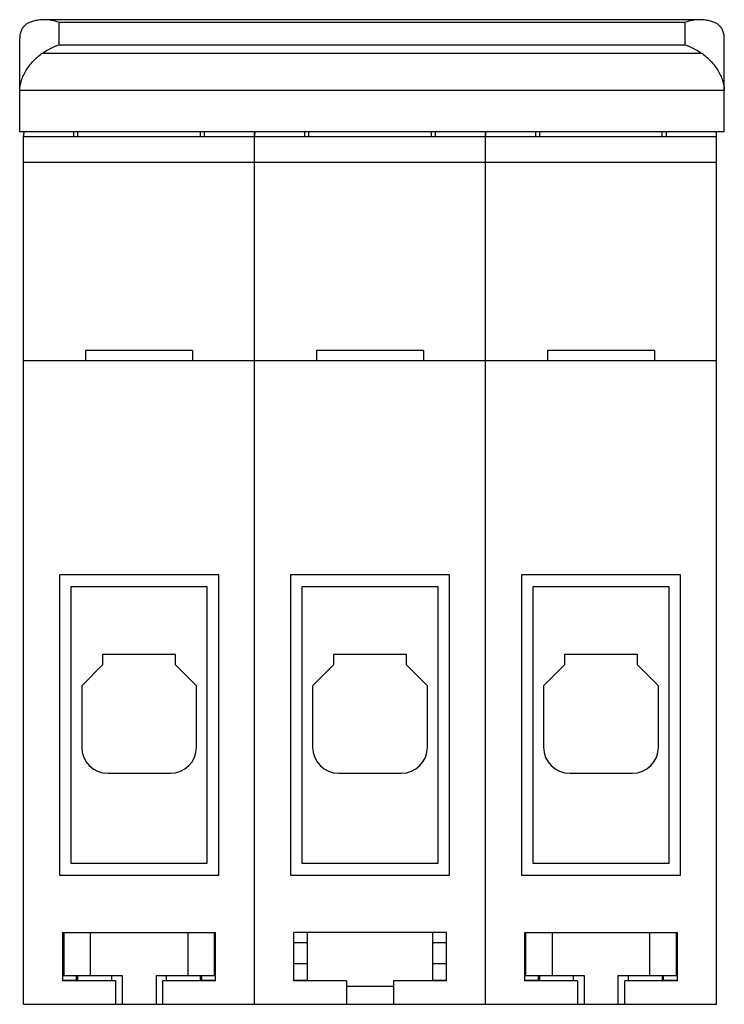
# Model space of a CAD drawing. Header units: millimetres. Extents: x 8.1 to 62.1, y 10.8 to 86.2.
import ezdxf

# ---------------------------------------------------------------- set-up
doc = ezdxf.new("R2010")
doc.units = ezdxf.units.MM
doc.header["$LTSCALE"] = 6.292867
doc.layers.get('0').update_dxf_attribs({"linetype": 'CONTINUOUS'})

msp = doc.modelspace()

# ---------------------------------------------------------------- linework, layer by layer
at = {"color": 7, "linetype": 'Continuous'}
for p, q in [((9.967, 86.228), (9.825, 86.224)), ((60.183, 86.228), (9.967, 86.228)), ((11.075, 86.016), (11.075, 84.308)), ((59.075, 86.016), (11.075, 86.016)), ((59.075, 84.308), (59.075, 86.016)), ((60.325, 86.224), (60.183, 86.228)), ((8.075, 77.645), (8.075, 84.799)), ((62.075, 77.645), (62.075, 84.799)), ((11.075, 84.308), (59.075, 84.308)), ((9.825, 83.67), (60.325, 83.67)), ((62.075, 80.797), (8.075, 80.797)), ((62.075, 77.645), (8.075, 77.645)), ((8.375, 10.787), (8.375, 77.287)), ((8.375, 77.287), (61.475, 77.287)), ((12.225, 77.287), (12.225, 77.645)), ((12.525, 77.287), (12.525, 77.645)), ((21.925, 77.287), (21.925, 77.645)), ((22.225, 77.645), (22.225, 77.287)), ((26.075, 10.787), (26.075, 77.287)), ((29.925, 77.287), (29.925, 77.645)), ((30.225, 77.287), (30.225, 77.645)), ((39.625, 77.287), (39.625, 77.645)), ((39.925, 77.645), (39.925, 77.287)), ((43.775, 10.787), (43.775, 77.287)), ((47.625, 77.287), (47.625, 77.645)), ((47.925, 77.287), (47.925, 77.645)), ((57.325, 77.287), (57.325, 77.645)), ((57.625, 77.645), (57.625, 77.287)), ((61.475, 10.787), (61.475, 77.287)), ((61.475, 75.287), (8.375, 75.287)), ((13.125, 60.887), (13.125, 60.087)), ((21.325, 60.887), (13.125, 60.887)), ((21.325, 60.887), (21.325, 60.087)), ((30.825, 60.887), (30.825, 60.087)), ((39.025, 60.887), (30.825, 60.887)), ((39.025, 60.887), (39.025, 60.087)), ((56.725, 60.887), (48.525, 60.887)), ((48.525, 60.887), (48.525, 60.087)), ((56.725, 60.887), (56.725, 60.087)), ((61.475, 60.087), (8.375, 60.087)), ((11.125, 43.687), (11.125, 20.687)), ((23.325, 43.687), (11.125, 43.687)), ((23.325, 20.687), (23.325, 43.687)), ((28.825, 43.687), (28.825, 20.687)), ((41.025, 43.687), (28.825, 43.687)), ((41.025, 20.687), (41.025, 43.687)), ((58.725, 43.687), (46.525, 43.687)), ((46.525, 43.687), (46.525, 20.687)), ((58.725, 20.687), (58.725, 43.687)), ((12.025, 21.587), (12.025, 42.787)), ((12.025, 42.787), (22.425, 42.787)), ((22.425, 42.787), (22.425, 21.587)), ((29.725, 21.587), (29.725, 42.787)), ((29.725, 42.787), (40.125, 42.787)), ((40.125, 42.787), (40.125, 21.587)), ((47.425, 42.787), (57.825, 42.787)), ((47.425, 21.587), (47.425, 42.787)), ((57.825, 42.787), (57.825, 21.587)), ((14.425, 37.587), (14.425, 36.787)), ((20.025, 37.587), (14.425, 37.587)), ((20.025, 36.787), (20.025, 37.587)), ((37.725, 37.587), (32.125, 37.587)), ((32.125, 37.587), (32.125, 36.787)), ((37.725, 36.787), (37.725, 37.587)), ((55.425, 37.587), (49.825, 37.587)), ((49.825, 37.587), (49.825, 36.787)), ((55.425, 36.787), (55.425, 37.587)), ((14.425, 36.787), (12.825, 35.187)), ((21.625, 35.187), (20.025, 36.787)), ((32.125, 36.787), (30.525, 35.187)), ((39.325, 35.187), (37.725, 36.787)), ((49.825, 36.787), (48.225, 35.187)), ((57.025, 35.187), (55.425, 36.787)), ((12.825, 35.187), (12.825, 30.487)), ((21.625, 30.487), (21.625, 35.187)), ((30.525, 35.187), (30.525, 30.487)), ((39.325, 30.487), (39.325, 35.187)), ((48.225, 35.187), (48.225, 30.487)), ((57.025, 30.487), (57.025, 35.187)), ((14.825, 28.487), (19.625, 28.487)), ((32.525, 28.487), (37.325, 28.487)), ((50.225, 28.487), (55.025, 28.487)), ((22.425, 21.587), (12.025, 21.587)), ((40.125, 21.587), (29.725, 21.587)), ((57.825, 21.587), (47.425, 21.587)), ((11.125, 20.687), (23.325, 20.687)), ((28.825, 20.687), (41.025, 20.687)), ((46.525, 20.687), (58.725, 20.687)), ((11.375, 16.287), (23.075, 16.287)), ((11.375, 12.587), (11.375, 16.287)), ((11.475, 12.987), (11.475, 16.287)), ((13.475, 16.287), (13.475, 12.987)), ((20.975, 12.987), (20.975, 16.287)), ((22.975, 16.287), (22.975, 12.987)), ((23.075, 12.587), (23.075, 16.287)), ((40.775, 16.287), (29.075, 16.287)), ((29.075, 12.587), (29.075, 16.287)), ((30.125, 12.587), (30.125, 16.287)), ((39.725, 12.587), (39.725, 16.287)), ((40.775, 12.587), (40.775, 16.287)), ((46.775, 16.287), (58.475, 16.287)), ((46.775, 12.587), (46.775, 16.287)), ((46.875, 12.987), (46.875, 16.287)), ((48.875, 16.287), (48.875, 12.987)), ((56.375, 12.987), (56.375, 16.287)), ((58.375, 16.287), (58.375, 12.987)), ((58.475, 12.587), (58.475, 16.287)), ((30.125, 15.487), (29.075, 15.487)), ((40.775, 15.487), (39.725, 15.487)), ((30.125, 13.877), (29.075, 13.877)), ((40.775, 13.877), (39.725, 13.877)), ((11.375, 12.987), (15.925, 12.987)), ((12.425, 12.587), (12.425, 12.987)), ((12.475, 12.987), (12.475, 12.587)), ((12.531, 12.587), (12.531, 12.987)), ((15.125, 12.587), (15.125, 12.987)), ((15.925, 12.987), (15.925, 10.787)), ((18.525, 12.987), (23.075, 12.987)), ((18.525, 12.987), (18.525, 10.787)), ((19.325, 12.587), (19.325, 12.987)), ((21.919, 12.987), (21.919, 12.587)), ((21.975, 12.987), (21.975, 12.587)), ((22.025, 12.587), (22.025, 12.987)), ((46.775, 12.987), (51.325, 12.987)), ((47.825, 12.587), (47.825, 12.987)), ((47.875, 12.987), (47.875, 12.587)), ((47.931, 12.587), (47.931, 12.987)), ((50.525, 12.587), (50.525, 12.987)), ((51.325, 12.987), (51.325, 10.787)), ((53.925, 12.987), (58.475, 12.987)), ((53.925, 12.987), (53.925, 10.787)), ((54.725, 12.587), (54.725, 12.987)), ((57.319, 12.987), (57.319, 12.587)), ((57.375, 12.987), (57.375, 12.587)), ((57.425, 12.587), (57.425, 12.987)), ((12.425, 12.621), (11.375, 12.621)), ((15.425, 12.587), (11.375, 12.587)), ((15.425, 12.587), (15.425, 10.787)), ((23.075, 12.587), (19.025, 12.587)), ((19.025, 12.587), (19.025, 10.787)), ((23.075, 12.621), (22.025, 12.621)), ((30.125, 12.621), (29.075, 12.621)), ((33.125, 12.587), (29.075, 12.587)), ((33.125, 12.587), (33.125, 10.787)), ((36.725, 12.162), (33.125, 12.162)), ((40.775, 12.587), (36.725, 12.587)), ((36.725, 12.587), (36.725, 10.787)), ((40.775, 12.621), (39.725, 12.621)), ((47.825, 12.621), (46.775, 12.621)), ((50.825, 12.587), (46.775, 12.587)), ((50.825, 12.587), (50.825, 10.787)), ((58.475, 12.587), (54.425, 12.587)), ((54.425, 12.587), (54.425, 10.787)), ((58.475, 12.621), (57.425, 12.621)), ((8.375, 10.787), (61.475, 10.787))]:
    msp.add_line(p, q, dxfattribs=at)
for centre, radius, start, end in [((12.175, 77.287), 3.8, 175.02312, 180), ((22.275, 77.287), 3.8, 0, 4.97652), ((29.875, 77.287), 3.8, 175.02312, 180), ((39.975, 77.287), 3.8, 0, 4.97652), ((47.575, 77.287), 3.8, 175.02312, 180), ((57.675, 77.287), 3.8, 0, 4.97652), ((14.825, 30.487), 2, 180, 270), ((19.625, 30.487), 2, 270, 360), ((32.525, 30.487), 2, 180, 270), ((37.325, 30.487), 2, 270, 360), ((50.225, 30.487), 2, 180, 270), ((55.025, 30.487), 2, 270, 360)]:
    msp.add_arc(centre, radius, start, end, dxfattribs=at)
for points, knots in [([(9.825, 86.224), (9.704, 86.216), (9.471, 86.195), (9.139, 86.131), (8.841, 86.03), (8.621, 85.908), (8.47, 85.786), (8.369, 85.682), (8.281, 85.565), (8.181, 85.389), (8.095, 85.132), (8.075, 84.913), (8.075, 84.799)], [0, 0, 0, 0, 0.143423, 0.275351, 0.397861, 0.513688, 0.570341, 0.626882, 0.683981, 0.742339, 0.865246, 1, 1, 1, 1]), ([(11.075, 86.016), (10.893, 86.081), (10.529, 86.185), (10.151, 86.228), (9.967, 86.228)], [0, 0, 0, 0, 0.511612, 1, 1, 1, 1]), ([(60.183, 86.228), (59.999, 86.228), (59.621, 86.185), (59.257, 86.081), (59.075, 86.016)], [0, 0, 0, 0, 0.488388, 1, 1, 1, 1]), ([(62.075, 84.799), (62.075, 84.913), (62.06, 85.082), (62.002, 85.293), (61.943, 85.436), (61.869, 85.565), (61.781, 85.682), (61.68, 85.786), (61.529, 85.908), (61.309, 86.03), (61.01, 86.131), (60.679, 86.195), (60.446, 86.216), (60.325, 86.224)], [0, 0, 0, 0, 0.134731, 0.197585, 0.257895, 0.316253, 0.373319, 0.429835, 0.486461, 0.602267, 0.724701, 0.856651, 1, 1, 1, 1]), ([(9.825, 83.67), (10.025, 83.802), (10.429, 84.041), (10.859, 84.231), (11.075, 84.308)], [0, 0, 0, 0, 0.510472, 1, 1, 1, 1]), ([(59.075, 84.308), (59.291, 84.231), (59.721, 84.041), (60.125, 83.802), (60.325, 83.67)], [0, 0, 0, 0, 0.489529, 1, 1, 1, 1]), ([(8.075, 80.797), (8.075, 80.922), (8.101, 81.184), (8.204, 81.576), (8.366, 81.973), (8.579, 82.362), (8.834, 82.735), (9.079, 83.025), (9.292, 83.242), (9.517, 83.448), (9.699, 83.587), (9.825, 83.67)], [0, 0, 0, 0, 0.108187, 0.225177, 0.348764, 0.476645, 0.606814, 0.737866, 0.803515, 0.869152, 1, 1, 1, 1]), ([(60.325, 83.67), (60.451, 83.586), (60.694, 83.401), (61.022, 83.084), (61.316, 82.735), (61.572, 82.362), (61.784, 81.973), (61.946, 81.576), (62.049, 81.184), (62.075, 80.922), (62.075, 80.797)], [0, 0, 0, 0, 0.13091, 0.262102, 0.393221, 0.523417, 0.651292, 0.774877, 0.891824, 1, 1, 1, 1])]:
    msp.add_open_spline(points, degree=3, knots=knots, dxfattribs=at)

doc.saveas('drawing.dxf')
